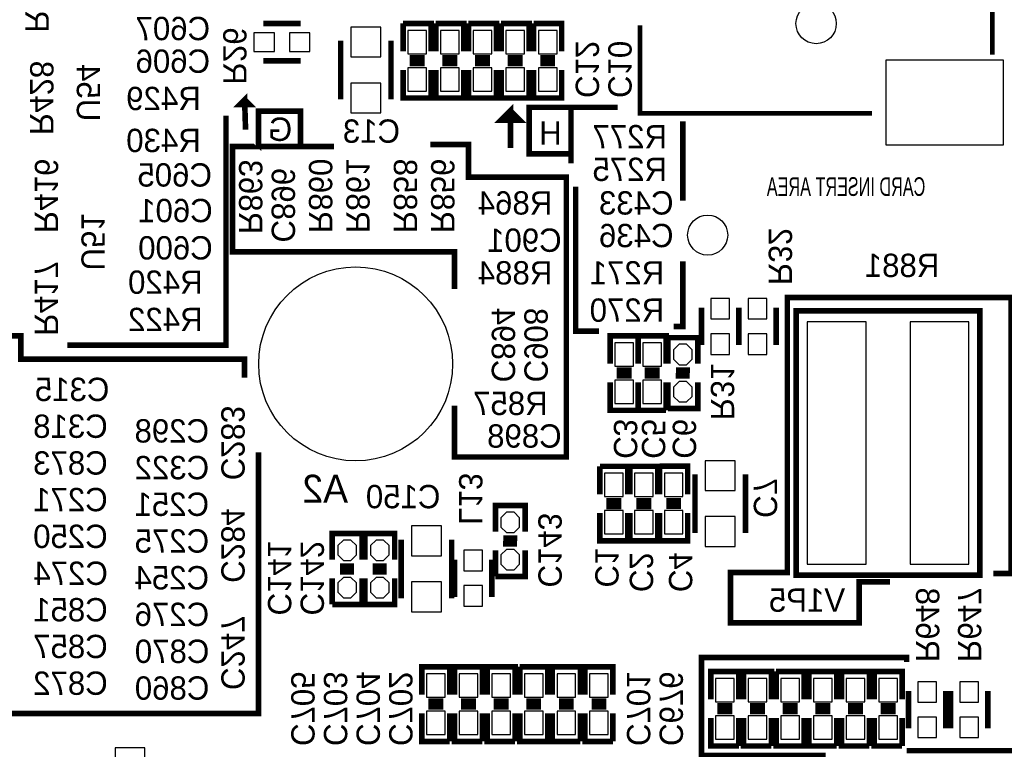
# Model space of a CAD drawing. Extents: x -53 to 531, y -106 to 304.
# Tile 29 of 66: x 69 to 95, y 68 to 88. Entities that reach past the tile are written whole.
import ezdxf
from ezdxf.enums import TextEntityAlignment as Align

# ---------------------------------------------------------------- set-up
doc = ezdxf.new("R2010")
doc.units = 0
for name, color, linetype in [('BOARD_GEOMETRY_SILKSCREEN_B', 1, 'CONTINUOUS'), ('PACKAGE_GEOMETRY_SILKSCREEN_B', 4, 'CONTINUOUS'), ('PIN_B', 5, 'CONTINUOUS'), ('REF_DES_SILKSCREEN_B', 6, 'CONTINUOUS')]:
    doc.layers.add(name, color=color, linetype=linetype)

msp = doc.modelspace()

# ---------------------------------------------------------------- linework, layer by layer
at = {"layer": 'BOARD_GEOMETRY_SILKSCREEN_B', "const_width": 0.1524}
for points in [[(74.7014, 85.3694), (74.676, 86.1822), (74.549, 86.0552), (74.803, 86.0552), (74.676, 86.1822)], [(69.85, 79.502), (74.168, 79.502), (74.168, 85.7504)], [(75.057, 84.963), (75.057, 85.8774), (76.2, 85.8774), (76.2, 84.963)], [(81.91627, 84.868004), (81.91627, 85.884004), (81.66227, 85.630004), (82.17027, 85.630004), (81.91627, 85.884004)], [(83.566, 85.979), (82.423, 85.979), (82.423, 84.709), (83.566, 84.709)], [(84.836, 85.979), (83.566, 85.979), (83.566, 84.455)], [(86.614, 85.598), (86.614, 83.439)], [(77.1144, 84.9122), (75.057, 84.9122), (75.057, 84.963), (75.1078, 84.9122), (74.3458, 84.9122), (74.3458, 82.042), (76.3524, 82.042)], [(80.391, 77.851), (80.391, 76.454), (83.439, 76.454), (83.439, 84.074), (80.772, 84.074), (80.772, 84.963), (79.7306, 84.963)], [(77.1144, 84.9122), (77.089, 84.9122)], [(83.693, 83.82), (83.693, 79.883), (84.328, 79.883)], [(76.327, 82.042), (80.391, 82.042), (80.391, 81.026)], [(86.614, 81.788), (86.614, 80.01), (86.36, 80.01)], [(92.2528, 73.0504), (91.4146, 73.0504), (91.4146, 71.9328), (87.9094, 71.9328), (87.9094, 73.3044), (89.4588, 73.3044), (89.4588, 80.7974), (95.5548, 80.7974), (95.5548, 73.279), (95.0722, 73.279)], [(75.057, 76.581), (75.057, 69.469), (68.072, 69.469), (68.072, 70.612), (64.389, 70.612), (64.389, 73.406), (62.738, 73.406), (62.738, 79.756), (68.58, 79.756), (68.58, 79.121), (74.676, 79.121), (74.676, 78.613)], [(92.71, 70.866), (92.71, 70.993), (87.122, 70.993), (87.122, 68.326), (90.424, 68.326), (90.424, 64.0334), (96.012, 64.0334), (96.012, 68.453), (92.71, 68.453)]]:
    msp.add_lwpolyline(points, dxfattribs=at)
at = {"layer": 'PACKAGE_GEOMETRY_SILKSCREEN_B'}
for points, const_width in [([(95.04299, 87.411814), (95.04299, 88.751918)], 0.127), ([(76.2, 88.265), (75.184, 88.265)], 0.1524), ([(79.756, 87.503), (79.756, 88.265), (78.994, 88.265)], 0.1524), ([(78.994, 88.265), (78.994, 87.503)], 0.1524), ([(80.645, 87.503), (80.645, 88.265), (79.883, 88.265)], 0.1524), ([(79.883, 88.265), (79.883, 87.503)], 0.1524), ([(81.534, 87.503), (81.534, 88.265), (80.772, 88.265)], 0.1524), ([(80.772, 88.265), (80.772, 87.503)], 0.1524), ([(82.423, 87.503), (82.423, 88.265), (81.661, 88.265)], 0.1524), ([(81.661, 88.265), (81.661, 87.503)], 0.1524), ([(83.312, 87.503), (83.312, 88.265), (82.55, 88.265)], 0.1524), ([(82.55, 88.265), (82.55, 87.503)], 0.1524), ([(85.442806, 88.211914), (85.442806, 85.811868), (91.762834, 85.811868)], 0.127), ([(77.2922, 87.7951), (77.2922, 86.1949)], 0.1524), ([(78.6638, 86.1949), (78.6638, 87.7951)], 0.1524), ([(76.2, 87.249), (75.184, 87.249)], 0.1524), ([(79.1718, 87.3252), (79.5782, 87.3252)], 0.1524), ([(79.1718, 87.1728), (79.5782, 87.1728)], 0.1524), ([(80.0608, 87.3252), (80.4672, 87.3252)], 0.1524), ([(80.0608, 87.1728), (80.4672, 87.1728)], 0.1524), ([(80.9498, 87.3252), (81.3562, 87.3252)], 0.1524), ([(80.9498, 87.1728), (81.3562, 87.1728)], 0.1524), ([(81.8388, 87.3252), (82.2452, 87.3252)], 0.1524), ([(81.8388, 87.1728), (82.2452, 87.1728)], 0.1524), ([(82.7278, 87.3252), (83.1342, 87.3252)], 0.1524), ([(82.7278, 87.1728), (83.1342, 87.1728)], 0.1524), ([(78.994, 86.995), (78.994, 86.233), (79.756, 86.233), (79.756, 86.995)], 0.1524), ([(79.883, 86.995), (79.883, 86.233), (80.645, 86.233), (80.645, 86.995)], 0.1524), ([(80.772, 86.995), (80.772, 86.233), (81.534, 86.233), (81.534, 86.995)], 0.1524), ([(81.661, 86.995), (81.661, 86.233), (82.423, 86.233), (82.423, 86.995)], 0.1524), ([(82.55, 86.995), (82.55, 86.233), (83.312, 86.233), (83.312, 86.995)], 0.1524), ([(87.122, 80.518), (87.122, 79.502)], 0.1524), ([(88.138, 80.518), (88.138, 79.502)], 0.1524), ([(88.138, 80.518), (88.138, 79.502)], 0.1524), ([(89.154, 80.518), (89.154, 79.502)], 0.1524), ([(94.401894, 80.434942), (89.701878, 80.434942), (89.701878, 73.235058), (94.702122, 73.235058), (94.702122, 80.434942), (94.401894, 80.434942)], 0.1524), ([(85.3948, 78.994), (85.3948, 79.756), (84.6328, 79.756), (84.6328, 78.994)], 0.1524), ([(86.1568, 78.994), (86.1568, 79.756), (85.3948, 79.756), (85.3948, 78.994)], 0.1524), ([(86.2076, 78.994), (86.2076, 79.7052), (87.0204, 79.7052), (87.0204, 78.994)], 0.1524), ([(85.217, 78.8162), (84.8106, 78.8162)], 0.1524), ([(85.979, 78.8162), (85.5726, 78.8162)], 0.1524), ([(86.8045, 78.8162), (86.4235, 78.8162)], 0.1524), ([(85.217, 78.6638), (84.8106, 78.6638)], 0.1524), ([(85.979, 78.6638), (85.5726, 78.6638)], 0.1524), ([(86.79942, 78.6638), (86.41842, 78.6638)], 0.1524), ([(84.6328, 78.486), (84.6328, 77.724), (85.3948, 77.724)], 0.1524), ([(85.3948, 77.724), (85.3948, 78.486)], 0.1524), ([(85.3948, 78.486), (85.3948, 77.724), (86.1568, 77.724)], 0.1524), ([(86.1568, 77.724), (86.1568, 78.486)], 0.1524), ([(87.0204, 78.486), (87.0204, 77.7748), (86.2076, 77.7748)], 0.1524), ([(86.2076, 77.7748), (86.2076, 78.486)], 0.1524), ([(85.1154, 75.438), (85.1154, 76.2), (84.3534, 76.2)], 0.1524), ([(84.3534, 76.2), (84.3534, 75.438)], 0.1524), ([(85.9282, 75.438), (85.9282, 76.2), (85.1662, 76.2)], 0.1524), ([(85.1662, 76.2), (85.1662, 75.438)], 0.1524), ([(86.74354, 75.44054), (86.74354, 76.20254), (85.98154, 76.20254)], 0.1524), ([(85.98154, 76.20254), (85.98154, 75.44054)], 0.1524), ([(86.9442, 75.9841), (86.9442, 74.3839)], 0.1524), ([(88.3158, 74.3839), (88.3158, 75.9841)], 0.1524), ([(81.50606, 74.41946), (81.50606, 75.13066), (82.31886, 75.13066), (82.31886, 74.41946)], 0.1524), ([(84.5312, 75.2602), (84.9376, 75.2602)], 0.1524), ([(84.5312, 75.1078), (84.9376, 75.1078)], 0.1524), ([(85.344, 75.2602), (85.7504, 75.2602)], 0.1524), ([(85.344, 75.1078), (85.7504, 75.1078)], 0.1524), ([(86.15934, 75.26274), (86.56574, 75.26274)], 0.1524), ([(86.15934, 75.11034), (86.56574, 75.11034)], 0.1524), ([(84.3534, 74.93), (84.3534, 74.168), (85.1154, 74.168), (85.1154, 74.93)], 0.1524), ([(85.1662, 74.93), (85.1662, 74.168), (85.9282, 74.168), (85.9282, 74.93)], 0.1524), ([(85.98154, 74.93254), (85.98154, 74.17054), (86.74354, 74.17054), (86.74354, 74.93254)], 0.1524), ([(77.06106, 73.65746), (77.06106, 74.36866), (77.87386, 74.36866), (77.87386, 73.65746)], 0.1524), ([(77.95006, 73.65746), (77.95006, 74.36866), (78.76286, 74.36866), (78.76286, 73.65746)], 0.1524), ([(82.10296, 74.24166), (81.72196, 74.24166)], 0.1524), ([(78.9432, 74.2061), (78.9432, 72.6059)], 0.1524), ([(80.3148, 72.6059), (80.3148, 74.2061)], 0.1524), ([(82.09788, 74.08926), (81.71688, 74.08926)], 0.1524), ([(82.31886, 73.91146), (82.31886, 73.20026), (81.50606, 73.20026)], 0.1524), ([(81.50606, 73.20026), (81.50606, 73.91146)], 0.1524), ([(77.65796, 73.47966), (77.27696, 73.47966)], 0.1524), ([(78.54696, 73.47966), (78.16596, 73.47966)], 0.1524), ([(80.391, 72.644), (80.391, 73.66)], 0.1524), ([(81.407, 72.644), (81.407, 73.66)], 0.1524), ([(77.87386, 73.14946), (77.87386, 72.43826), (77.06106, 72.43826)], 0.1524), ([(77.06106, 72.43826), (77.06106, 73.14946)], 0.1524), ([(77.65288, 73.32726), (77.27188, 73.32726)], 0.1524), ([(78.76286, 73.14946), (78.76286, 72.43826), (77.95006, 72.43826)], 0.1524), ([(77.95006, 72.43826), (77.95006, 73.14946)], 0.1524), ([(78.54188, 73.32726), (78.16088, 73.32726)], 0.1524), ([(80.264, 69.977), (80.264, 70.739), (79.502, 70.739), (79.502, 69.977)], 0.1524), ([(81.153, 69.977), (81.153, 70.739), (80.391, 70.739), (80.391, 69.977)], 0.1524), ([(82.042, 69.977), (82.042, 70.739), (81.28, 70.739), (81.28, 69.977)], 0.1524), ([(82.931, 69.977), (82.931, 70.739), (82.169, 70.739)], 0.1524), ([(82.169, 70.739), (82.169, 69.977)], 0.1524), ([(83.82, 69.977), (83.82, 70.739), (83.058, 70.739), (83.058, 69.977)], 0.1524), ([(84.709, 69.977), (84.709, 70.739), (83.947, 70.739), (83.947, 69.977)], 0.1524), ([(88.138, 69.85), (88.138, 70.612), (87.376, 70.612), (87.376, 69.85)], 0.1524), ([(89.027, 69.85), (89.027, 70.612), (88.265, 70.612), (88.265, 69.85)], 0.1524), ([(89.916, 69.85), (89.916, 70.612), (89.154, 70.612)], 0.1524), ([(89.154, 70.612), (89.154, 69.85)], 0.1524), ([(90.805, 69.85), (90.805, 70.612), (90.043, 70.612), (90.043, 69.85)], 0.1524), ([(91.694, 69.85), (91.694, 70.612), (90.932, 70.612), (90.932, 69.85)], 0.1524), ([(92.583, 69.85), (92.583, 70.612), (91.821, 70.612), (91.821, 69.85)], 0.1524), ([(92.7608, 70.0786), (92.7608, 69.0626)], 0.1524), ([(93.7768, 70.0786), (93.7768, 69.0626)], 0.1524), ([(93.9038, 69.0626), (93.9038, 70.0786)], 0.1524), ([(94.9198, 69.0626), (94.9198, 70.0786)], 0.1524), ([(80.0862, 69.7992), (79.6798, 69.7992)], 0.1524), ([(80.9752, 69.7992), (80.5688, 69.7992)], 0.1524), ([(81.8642, 69.7992), (81.4578, 69.7992)], 0.1524), ([(82.3468, 69.7992), (82.7532, 69.7992)], 0.1524), ([(83.6422, 69.7992), (83.2358, 69.7992)], 0.1524), ([(84.5312, 69.7992), (84.1248, 69.7992)], 0.1524), ([(87.9602, 69.6722), (87.5538, 69.6722)], 0.1524), ([(88.8492, 69.6722), (88.4428, 69.6722)], 0.1524), ([(89.3318, 69.6722), (89.7382, 69.6722)], 0.1524), ([(90.6272, 69.6722), (90.2208, 69.6722)], 0.1524), ([(91.5162, 69.6722), (91.1098, 69.6722)], 0.1524), ([(92.4052, 69.6722), (91.9988, 69.6722)], 0.1524), ([(79.502, 69.469), (79.502, 68.707), (80.264, 68.707)], 0.1524), ([(80.0862, 69.6468), (79.6798, 69.6468)], 0.1524), ([(80.264, 68.707), (80.264, 69.469)], 0.1524), ([(80.391, 69.469), (80.391, 68.707), (81.153, 68.707)], 0.1524), ([(80.9752, 69.6468), (80.5688, 69.6468)], 0.1524), ([(81.153, 68.707), (81.153, 69.469)], 0.1524), ([(81.28, 69.469), (81.28, 68.707), (82.042, 68.707)], 0.1524), ([(81.8642, 69.6468), (81.4578, 69.6468)], 0.1524), ([(82.042, 68.707), (82.042, 69.469)], 0.1524), ([(82.169, 69.469), (82.169, 68.707), (82.931, 68.707), (82.931, 69.469)], 0.1524), ([(82.3468, 69.6468), (82.7532, 69.6468)], 0.1524), ([(83.058, 69.469), (83.058, 68.707), (83.82, 68.707)], 0.1524), ([(83.6422, 69.6468), (83.2358, 69.6468)], 0.1524), ([(83.82, 68.707), (83.82, 69.469)], 0.1524), ([(83.947, 69.469), (83.947, 68.707), (84.709, 68.707)], 0.1524), ([(84.5312, 69.6468), (84.1248, 69.6468)], 0.1524), ([(84.709, 68.707), (84.709, 69.469)], 0.1524), ([(87.9602, 69.5198), (87.5538, 69.5198)], 0.1524), ([(88.8492, 69.5198), (88.4428, 69.5198)], 0.1524), ([(89.3318, 69.5198), (89.7382, 69.5198)], 0.1524), ([(90.6272, 69.5198), (90.2208, 69.5198)], 0.1524), ([(91.5162, 69.5198), (91.1098, 69.5198)], 0.1524), ([(92.4052, 69.5198), (91.9988, 69.5198)], 0.1524), ([(87.376, 69.342), (87.376, 68.58), (88.138, 68.58)], 0.1524), ([(88.138, 68.58), (88.138, 69.342)], 0.1524), ([(88.265, 69.342), (88.265, 68.58), (89.027, 68.58)], 0.1524), ([(89.027, 68.58), (89.027, 69.342)], 0.1524), ([(89.154, 69.342), (89.154, 68.58), (89.916, 68.58), (89.916, 69.342)], 0.1524), ([(90.043, 69.342), (90.043, 68.58), (90.805, 68.58)], 0.1524), ([(90.805, 68.58), (90.805, 69.342)], 0.1524), ([(90.932, 69.342), (90.932, 68.58), (91.694, 68.58)], 0.1524), ([(91.694, 68.58), (91.694, 69.342)], 0.1524), ([(91.821, 69.342), (91.821, 68.58), (92.583, 68.58)], 0.1524), ([(92.583, 68.58), (92.583, 69.342)], 0.1524)]:
    msp.add_lwpolyline(points, dxfattribs=dict(at, const_width=const_width))
at = {"layer": 'PIN_B'}
for points in [[(75.4888, 88.011), (74.93, 88.011), (74.93, 87.503), (75.4888, 87.503)], [(76.454, 88.011), (75.8952, 88.011), (75.8952, 87.503), (76.454, 87.503)], [(78.3844, 87.3506), (78.3844, 88.1634), (77.5716, 88.1634), (77.5716, 87.3506)], [(79.629, 88.0745), (79.121, 88.0745), (79.121, 87.4395), (79.629, 87.4395)], [(80.518, 88.0745), (80.01, 88.0745), (80.01, 87.4395), (80.518, 87.4395)], [(81.407, 88.0745), (80.899, 88.0745), (80.899, 87.4395), (81.407, 87.4395)], [(82.296, 88.0745), (81.788, 88.0745), (81.788, 87.4395), (82.296, 87.4395)], [(83.185, 88.0745), (82.677, 88.0745), (82.677, 87.4395), (83.185, 87.4395)], [(95.343218, 87.267542), (92.142818, 87.267542), (92.142818, 84.956142), (95.343218, 84.956142)], [(79.629, 87.0585), (79.121, 87.0585), (79.121, 86.4235), (79.629, 86.4235)], [(80.518, 87.0585), (80.01, 87.0585), (80.01, 86.4235), (80.518, 86.4235)], [(81.407, 87.0585), (80.899, 87.0585), (80.899, 86.4235), (81.407, 86.4235)], [(82.296, 87.0585), (81.788, 87.0585), (81.788, 86.4235), (82.296, 86.4235)], [(83.185, 87.0585), (82.677, 87.0585), (82.677, 86.4235), (83.185, 86.4235)], [(78.3844, 85.8266), (78.3844, 86.6394), (77.5716, 86.6394), (77.5716, 85.8266)], [(87.376, 80.772), (87.376, 80.2132), (87.884, 80.2132), (87.884, 80.772)], [(88.392, 80.772), (88.392, 80.2132), (88.9, 80.2132), (88.9, 80.772)], [(91.602052, 73.533), (91.602052, 80.137), (90.001852, 80.137), (90.001852, 73.533)], [(94.402148, 73.533), (94.402148, 80.137), (92.801948, 80.137), (92.801948, 73.533)], [(87.376, 79.8068), (87.376, 79.248), (87.884, 79.248), (87.884, 79.8068)], [(88.392, 79.8068), (88.392, 79.248), (88.9, 79.248), (88.9, 79.8068)], [(84.7598, 78.9305), (85.2678, 78.9305), (85.2678, 79.5655), (84.7598, 79.5655)], [(85.5218, 78.9305), (86.0298, 78.9305), (86.0298, 79.5655), (85.5218, 79.5655)], [(86.868, 79.375), (86.7156, 79.5274), (86.5124, 79.5274), (86.36, 79.375), (86.36, 79.121), (86.5124, 78.9686), (86.7156, 78.9686), (86.868, 79.121)], [(84.7598, 77.9145), (85.2678, 77.9145), (85.2678, 78.5495), (84.7598, 78.5495)], [(85.5218, 77.9145), (86.0298, 77.9145), (86.0298, 78.5495), (85.5218, 78.5495)], [(86.868, 78.359), (86.7156, 78.5114), (86.5124, 78.5114), (86.36, 78.359), (86.36, 78.105), (86.5124, 77.9526), (86.7156, 77.9526), (86.868, 78.105)], [(88.0364, 75.5396), (88.0364, 76.3524), (87.2236, 76.3524), (87.2236, 75.5396)], [(84.9884, 76.0095), (84.4804, 76.0095), (84.4804, 75.3745), (84.9884, 75.3745)], [(85.8012, 76.0095), (85.2932, 76.0095), (85.2932, 75.3745), (85.8012, 75.3745)], [(86.61654, 76.01204), (86.10854, 76.01204), (86.10854, 75.37704), (86.61654, 75.37704)], [(82.16646, 74.80046), (82.01406, 74.95286), (81.81086, 74.95286), (81.65846, 74.80046), (81.65846, 74.54646), (81.81086, 74.39406), (82.01406, 74.39406), (82.16646, 74.54646)], [(84.9884, 74.9935), (84.4804, 74.9935), (84.4804, 74.3585), (84.9884, 74.3585)], [(85.8012, 74.9935), (85.2932, 74.9935), (85.2932, 74.3585), (85.8012, 74.3585)], [(86.61654, 74.99604), (86.10854, 74.99604), (86.10854, 74.36104), (86.61654, 74.36104)], [(88.0364, 74.0156), (88.0364, 74.8284), (87.2236, 74.8284), (87.2236, 74.0156)], [(80.0354, 73.7616), (80.0354, 74.5744), (79.2226, 74.5744), (79.2226, 73.7616)], [(77.72146, 74.03846), (77.56906, 74.19086), (77.36586, 74.19086), (77.21346, 74.03846), (77.21346, 73.78446), (77.36586, 73.63206), (77.56906, 73.63206), (77.72146, 73.78446)], [(78.61046, 74.03846), (78.45806, 74.19086), (78.25486, 74.19086), (78.10246, 74.03846), (78.10246, 73.78446), (78.25486, 73.63206), (78.45806, 73.63206), (78.61046, 73.78446)], [(81.153, 73.3552), (81.153, 73.914), (80.645, 73.914), (80.645, 73.3552)], [(82.16646, 73.78446), (82.01406, 73.93686), (81.81086, 73.93686), (81.65846, 73.78446), (81.65846, 73.53046), (81.81086, 73.37806), (82.01406, 73.37806), (82.16646, 73.53046)], [(77.72146, 73.02246), (77.56906, 73.17486), (77.36586, 73.17486), (77.21346, 73.02246), (77.21346, 72.76846), (77.36586, 72.61606), (77.56906, 72.61606), (77.72146, 72.76846)], [(78.61046, 73.02246), (78.45806, 73.17486), (78.25486, 73.17486), (78.10246, 73.02246), (78.10246, 72.76846), (78.25486, 72.61606), (78.45806, 72.61606), (78.61046, 72.76846)], [(80.0354, 72.2376), (80.0354, 73.0504), (79.2226, 73.0504), (79.2226, 72.2376)], [(81.153, 72.39), (81.153, 72.9488), (80.645, 72.9488), (80.645, 72.39)], [(79.629, 69.9135), (80.137, 69.9135), (80.137, 70.5485), (79.629, 70.5485)], [(80.518, 69.9135), (81.026, 69.9135), (81.026, 70.5485), (80.518, 70.5485)], [(81.407, 69.9135), (81.915, 69.9135), (81.915, 70.5485), (81.407, 70.5485)], [(82.804, 70.5485), (82.296, 70.5485), (82.296, 69.9135), (82.804, 69.9135)], [(83.185, 69.9135), (83.693, 69.9135), (83.693, 70.5485), (83.185, 70.5485)], [(84.074, 69.9135), (84.582, 69.9135), (84.582, 70.5485), (84.074, 70.5485)], [(87.503, 69.7865), (88.011, 69.7865), (88.011, 70.4215), (87.503, 70.4215)], [(88.392, 69.7865), (88.9, 69.7865), (88.9, 70.4215), (88.392, 70.4215)], [(89.789, 70.4215), (89.281, 70.4215), (89.281, 69.7865), (89.789, 69.7865)], [(90.17, 69.7865), (90.678, 69.7865), (90.678, 70.4215), (90.17, 70.4215)], [(91.059, 69.7865), (91.567, 69.7865), (91.567, 70.4215), (91.059, 70.4215)], [(91.948, 69.7865), (92.456, 69.7865), (92.456, 70.4215), (91.948, 70.4215)], [(93.0148, 70.3326), (93.0148, 69.7738), (93.5228, 69.7738), (93.5228, 70.3326)], [(94.6658, 69.7738), (94.6658, 70.3326), (94.1578, 70.3326), (94.1578, 69.7738)], [(79.629, 68.8975), (80.137, 68.8975), (80.137, 69.5325), (79.629, 69.5325)], [(80.518, 68.8975), (81.026, 68.8975), (81.026, 69.5325), (80.518, 69.5325)], [(81.407, 68.8975), (81.915, 68.8975), (81.915, 69.5325), (81.407, 69.5325)], [(82.804, 69.5325), (82.296, 69.5325), (82.296, 68.8975), (82.804, 68.8975)], [(83.185, 68.8975), (83.693, 68.8975), (83.693, 69.5325), (83.185, 69.5325)], [(84.074, 68.8975), (84.582, 68.8975), (84.582, 69.5325), (84.074, 69.5325)], [(87.503, 68.7705), (88.011, 68.7705), (88.011, 69.4055), (87.503, 69.4055)], [(88.392, 68.7705), (88.9, 68.7705), (88.9, 69.4055), (88.392, 69.4055)], [(89.789, 69.4055), (89.281, 69.4055), (89.281, 68.7705), (89.789, 68.7705)], [(90.17, 68.7705), (90.678, 68.7705), (90.678, 69.4055), (90.17, 69.4055)], [(91.059, 68.7705), (91.567, 68.7705), (91.567, 69.4055), (91.059, 69.4055)], [(91.948, 68.7705), (92.456, 68.7705), (92.456, 69.4055), (91.948, 69.4055)], [(93.0148, 69.3674), (93.0148, 68.8086), (93.5228, 68.8086), (93.5228, 69.3674)], [(94.6658, 68.8086), (94.6658, 69.3674), (94.1578, 69.3674), (94.1578, 68.8086)], [(71.9582, 67.7164), (71.9582, 68.5292), (71.1454, 68.5292), (71.1454, 67.7164)]]:
    msp.add_lwpolyline(points, close=True, dxfattribs=at)
for centre, radius in [((90.242898, 88.261698), 0.550037), ((87.288878, 82.4992), 0.5461), ((77.700124, 78.989174), 2.6416)]:
    msp.add_circle(centre, radius, dxfattribs=at)

# ---------------------------------------------------------------- texts
at = {"layer": 'BOARD_GEOMETRY_SILKSCREEN_B', "text_generation_flag": 2, "width": 1.0004}
for s, p in [('G', (75.9714, 85.0646)), ('H', (83.312, 84.963)), ('V1P5', (91.0336, 72.2376))]:
    msp.add_text(s, height=0.635, dxfattribs=at).set_placement(p)
at = {"layer": 'PACKAGE_GEOMETRY_SILKSCREEN_B', "text_generation_flag": 2, "width": 0.65}
msp.add_text('CARD INSERT AREA', height=0.508, dxfattribs=at).set_placement((93.218, 83.566))
at = {"layer": 'REF_DES_SILKSCREEN_B', "text_generation_flag": 2, "width": 1.0004}
for s, p in [('R427', (68.707, 89.027)), ('R26', (74.0918, 87.376)), ('R428', (68.834, 86.233)), ('R416', (68.961, 83.566)), ('R863', (74.5236, 83.5406)), ('R860', (76.4286, 83.566)), ('R861', (77.4446, 83.566)), ('R858', (78.74, 83.566)), ('R856', (79.756, 83.566)), ('R32', (88.9508, 81.915)), ('R417', (68.961, 80.772)), ('R31', (87.376, 78.232)), ('C283', (74.041, 76.835)), ('L13', (80.518, 75.311)), ('C7', (88.5444, 75.3364)), ('C284', (74.041, 74.041)), ('R648', (92.964, 71.882)), ('R647', (94.107, 71.882)), ('C247', (74.041, 71.12))]:
    msp.add_text(s, height=0.635, rotation=270, dxfattribs=at).set_placement(p, align=Align.CENTER)
at = {"layer": 'REF_DES_SILKSCREEN_B', "text_generation_flag": 2}
for s, height, width, p in [('C607', 0.635, 1.0004, (73.7362, 87.8078)), ('C606', 0.635, 1.0004, (73.7362, 86.9188)), ('C605', 0.635, 1.0004, (73.787, 83.82)), ('C433', 0.635, 1.0004, (86.36, 83.058)), ('C601', 0.635, 1.0004, (73.80732, 82.84972)), ('C901', 0.635, 1.0004, (83.312, 82.042)), ('C436', 0.635, 1.0004, (86.36, 82.169)), ('C600', 0.635, 1.0004, (73.80732, 81.83372)), ('R881', 0.635, 1.0004, (93.599, 81.3562)), ('C315', 0.635, 1.0004, (70.993, 77.978)), ('C318', 0.635, 1.0004, (70.94728, 76.9747)), ('C298', 0.635, 1.0004, (73.70826, 76.8477)), ('C898', 0.635, 1.0004, (83.312, 76.708)), ('C873', 0.635, 1.0004, (70.94728, 75.97394)), ('C322', 0.635, 1.0004, (73.7108, 75.84694)), ('A2', 0.762, 1.000333, (77.4954, 75.2094)), ('C271', 0.635, 1.0004, (70.94728, 74.97572)), ('C251', 0.635, 1.0004, (73.70826, 74.84872)), ('C250', 0.635, 1.0004, (70.94728, 73.97496)), ('C275', 0.635, 1.0004, (73.7108, 73.84796)), ('C274', 0.635, 1.0004, (70.95236, 72.96912)), ('C254', 0.635, 1.0004, (73.70826, 72.8472)), ('C851', 0.635, 1.0004, (70.94728, 71.97598)), ('C276', 0.635, 1.0004, (73.7108, 71.84898)), ('C857', 0.635, 1.0004, (70.94728, 70.97522)), ('C870', 0.635, 1.0004, (73.71588, 70.84314)), ('C872', 0.635, 1.0004, (70.94728, 69.97446)), ('C860', 0.635, 1.0004, (73.71588, 69.84238))]:
    msp.add_text(s, height=height, dxfattribs=dict(at, width=width)).set_placement(p)
at = {"layer": 'REF_DES_SILKSCREEN_B', "text_generation_flag": 2, "width": 1.0004}
for s, p in [('C12', (83.693, 86.233)), ('C10', (84.582, 86.233)), ('U54', (70.104, 85.598)), ('C896', (75.4126, 82.296)), ('U51', (70.231, 81.534)), ('C894', (81.407, 78.486)), ('C908', (82.296, 78.486)), ('C3', (84.7344, 76.4032)), ('C5', (85.4964, 76.4032)), ('C6', (86.33714, 76.40574)), ('C143', (82.677, 72.898)), ('C141', (75.311, 72.136)), ('C142', (76.2, 72.136)), ('C1', (84.2264, 72.898)), ('C2', (85.1662, 72.771)), ('C4', (86.233, 72.771)), ('C704', (77.724, 68.58)), ('C676', (85.979, 68.58)), ('C705', (75.946, 68.58)), ('C703', (76.835, 68.58)), ('C702', (78.613, 68.58)), ('C701', (85.09, 68.58))]:
    msp.add_text(s, height=0.635, rotation=270, dxfattribs=at).set_placement(p)
for s, p in [('R429', (72.4662, 85.9028)), ('C13', (78.1304, 85.0138)), ('R430', (72.4662, 84.7598)), ('R277', (85.1662, 84.8614)), ('R275', (85.1662, 83.9724)), ('R864', (82.042, 83.058)), ('R420', (72.517, 80.899)), ('R884', (82.042, 81.153)), ('R271', (85.09, 81.153)), ('R270', (85.09, 80.137)), ('R422', (72.517, 79.883)), ('R857', (81.915, 77.597)), ('C150', (78.994, 75.057))]:
    msp.add_text(s, height=0.635, dxfattribs=at).set_placement(p, align=Align.CENTER)

doc.saveas('drawing.dxf')
